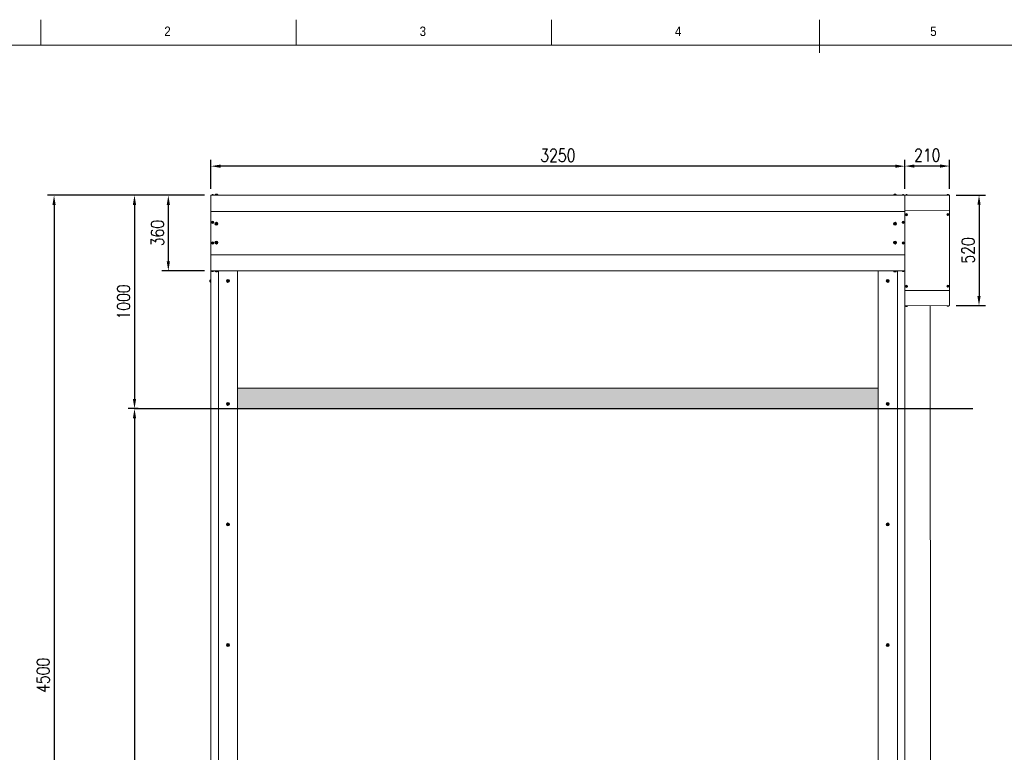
# Model space of a CAD drawing. Header units: millimetres. Extents: x 14363 to 25712, y -309 to 7193.
# Tile 3 of 4: x 16804 to 21415, y 3459 to 6893. Entities that reach past the tile are written whole.
import ezdxf

# ---------------------------------------------------------------- set-up
doc = ezdxf.new("R2010")
doc.units = ezdxf.units.MM
doc.header["$LTSCALE"] = 50
doc.header["$PDSIZE"] = -1
doc.linetypes.add('ACAD_ISO02W100', pattern=[15, 12, -3])
doc.layers.add('FORMAT', color=7, linetype='Continuous')
doc.layers.add('Tratteggio', color=1, linetype='ACAD_ISO02W100')
doc.styles.add('NYIP', font='romans.shx', dxfattribs={"width": 0.8})
doc.styles.add('SLDTEXTSTYLE0', font='GOTHIC.TTF', dxfattribs={"width": 0.913})
doc.dimstyles.new('STANDARD35', dxfattribs={"dimscale": 35, "dimtxt": 2, "dimasz": 1.5, "dimexe": 1, "dimexo": 1, "dimgap": 0.7, "dimtad": 1, "dimdec": 0, "dimdsep": 46, "dimtxsty": 'NYIP', "dimcen": 0, "dimclrd": 1, "dimclre": 1, "dimclrt": 2, "dimadec": 0, "dimazin": 0, "dimtfac": 1, "dimtdec": 0, "dimtix": 1, "dimtmove": 0, "dimatfit": 3, "dimfxl": 0, "dimtvp": 1, "dimtolj": 1, "dimtzin": 0, "dimarcsym": 0})

# ---------------------------------------------------------------- blocks, each defined once
blk = doc.blocks.new('A$C7C9C4F3F')
at = {"color": 7, "lineweight": 5}
blk.add_line((8295, 11245.4), (8295, 11503.7), dxfattribs=at)
at = {"layer": 'FORMAT', "color": 7, "lineweight": 5}
for p, q in [((2216.2, 11304.4), (2216.2, 11503.7)), ((4209.3, 11503.7), (4209.3, 11304.4)), ((6202.3, 11304.4), (6202.3, 11503.7)), ((16199.3, 11304.4), (199.3, 11304.4))]:
    blk.add_line(p, q, dxfattribs=at)
at = {"color": 7, "lineweight": 5, "char_height": 73.8, "attachment_point": 1, "style": 'SLDTEXTSTYLE0'}
for s, insert in [('2', (3179.5, 11449.8)), ('3', (5172.6, 11449.8)), ('4', (7165.6, 11449.8)), ('5', (9158.6, 11449.8))]:
    blk.add_mtext(s, dxfattribs=dict(at, insert=insert))
blk = doc.blocks.new('*D32')
at = {"color": 1, "lineweight": -2, "transparency": 16777216}
for p, q in [((21189.4, 6070.6), (21326.9, 6070.6)), ((21296.9, 6025.6), (21296.9, 5597.6)), ((21189.4, 5552.6), (21326.9, 5552.6))]:
    blk.add_line(p, q, dxfattribs=at)
at = {"color": 1, "lineweight": 5, "transparency": 16777216}
for points in [[(21289.4, 6025.6), (21304.4, 6025.6), (21296.9, 6070.6)], [(21289.4, 5597.6), (21304.4, 5597.6), (21296.9, 5552.6)]]:
    blk.add_solid(points, dxfattribs=at)
at = {"layer": 'Defpoints', "color": 0, "lineweight": 5, "transparency": 16777216}
for p in [(21159.4, 6070.6), (21159.4, 5552.6), (21296.9, 5552.6)]:
    blk.add_point(p, dxfattribs=at)
at = {"color": 2, "lineweight": 0, "transparency": 16777216, "insert": (21245.9, 5811.6), "char_height": 60, "attachment_point": 5, "rotation": 90, "style": 'NYIP'}
blk.add_mtext('\\A1;520', dxfattribs=at)
blk = doc.blocks.new('*D38')
at = {"color": 1, "lineweight": -2, "transparency": 16777216}
for p, q in [((17669.4, 6070), (17469.9, 6070)), ((17499.9, 6025), (17499.9, 5760.5)), ((17669.4, 5715.5), (17469.9, 5715.5))]:
    blk.add_line(p, q, dxfattribs=at)
at = {"color": 1, "lineweight": 5, "transparency": 16777216}
for points in [[(17492.4, 6025), (17507.4, 6025), (17499.9, 6070)], [(17492.4, 5760.5), (17507.4, 5760.5), (17499.9, 5715.5)]]:
    blk.add_solid(points, dxfattribs=at)
at = {"layer": 'Defpoints', "color": 0, "lineweight": 5, "transparency": 16777216}
for p in [(17699.4, 6070), (17499.9, 5715.5), (17699.4, 5715.5)]:
    blk.add_point(p, dxfattribs=at)
at = {"color": 2, "lineweight": 0, "transparency": 16777216, "insert": (17448.9, 5892.8), "char_height": 60, "attachment_point": 5, "rotation": 90, "style": 'NYIP'}
blk.add_mtext('\\A1;360', dxfattribs=at)
blk = doc.blocks.new('*D42')
at = {"color": 1, "lineweight": -2, "transparency": 16777216}
for p, q in [((17669.4, 6070), (17311.4, 6070)), ((17341.4, 6025), (17341.4, 5115)), ((17358.2, 5070), (17311.4, 5070))]:
    blk.add_line(p, q, dxfattribs=at)
at = {"color": 1, "lineweight": 5, "transparency": 16777216}
for points in [[(17333.9, 6025), (17348.9, 6025), (17341.4, 6070)], [(17333.9, 5115), (17348.9, 5115), (17341.4, 5070)]]:
    blk.add_solid(points, dxfattribs=at)
at = {"layer": 'Defpoints', "color": 0, "lineweight": 5, "transparency": 16777216}
for p in [(17699.4, 6070), (17341.4, 5070), (17388.2, 5070)]:
    blk.add_point(p, dxfattribs=at)
at = {"color": 2, "lineweight": 0, "transparency": 16777216, "insert": (17290.4, 5570), "char_height": 60, "attachment_point": 5, "rotation": 90, "style": 'NYIP'}
blk.add_mtext('\\A1;1000', dxfattribs=at)
blk = doc.blocks.new('*D45')
at = {"color": 1, "lineweight": -2, "transparency": 16777216}
for p, q in [((20949.4, 6100.6), (20949.4, 6236.8)), ((21159.4, 6100.6), (21159.4, 6236.8)), ((21114.4, 6206.8), (20994.4, 6206.8))]:
    blk.add_line(p, q, dxfattribs=at)
at = {"color": 1, "lineweight": 5, "transparency": 16777216}
for points in [[(20994.4, 6214.3), (20994.4, 6199.3), (20949.4, 6206.8)], [(21114.4, 6214.3), (21114.4, 6199.3), (21159.4, 6206.8)]]:
    blk.add_solid(points, dxfattribs=at)
at = {"layer": 'Defpoints', "color": 0, "lineweight": 5, "transparency": 16777216}
for p in [(20949.4, 6206.8), (20949.4, 6070.6), (21159.4, 6070.6)]:
    blk.add_point(p, dxfattribs=at)
at = {"color": 2, "lineweight": 0, "transparency": 16777216, "insert": (21054.4, 6257.8), "char_height": 60, "attachment_point": 5, "style": 'NYIP'}
blk.add_mtext('\\A1;210', dxfattribs=at)
blk = doc.blocks.new('*D48')
at = {"color": 1, "lineweight": -2, "transparency": 16777216}
for p, q in [((17699.4, 6100), (17699.4, 6236.2)), ((20949.4, 6100), (20949.4, 6236.2)), ((20904.4, 6206.2), (17744.4, 6206.2))]:
    blk.add_line(p, q, dxfattribs=at)
at = {"color": 1, "lineweight": 5, "transparency": 16777216}
for points in [[(17744.4, 6213.7), (17744.4, 6198.7), (17699.4, 6206.2)], [(20904.4, 6213.7), (20904.4, 6198.7), (20949.4, 6206.2)]]:
    blk.add_solid(points, dxfattribs=at)
at = {"layer": 'Defpoints', "color": 0, "lineweight": 5, "transparency": 16777216}
for p in [(17699.4, 6206.2), (17699.4, 6070), (20949.4, 6070)]:
    blk.add_point(p, dxfattribs=at)
at = {"color": 2, "lineweight": 0, "transparency": 16777216, "insert": (19324.4, 6257.2), "char_height": 60, "attachment_point": 5, "style": 'NYIP'}
blk.add_mtext('\\A1;3250', dxfattribs=at)
blk = doc.blocks.new('*D49')
at = {"color": 1, "lineweight": -2, "transparency": 16777216}
for p, q in [((17358.2, 5070), (17311.4, 5070)), ((17341.4, 5025), (17341.4, 1615)), ((17358.2, 1570), (17311.4, 1570))]:
    blk.add_line(p, q, dxfattribs=at)
at = {"color": 1, "lineweight": 5, "transparency": 16777216}
for points in [[(17333.9, 5025), (17348.9, 5025), (17341.4, 5070)], [(17333.9, 1615), (17348.9, 1615), (17341.4, 1570)]]:
    blk.add_solid(points, dxfattribs=at)
at = {"layer": 'Defpoints', "color": 0, "lineweight": 5, "transparency": 16777216}
for p in [(17388.2, 5070), (17341.4, 1570), (17388.2, 1570)]:
    blk.add_point(p, dxfattribs=at)
at = {"color": 2, "lineweight": 0, "transparency": 16777216, "insert": (17290.4, 3320), "char_height": 60, "attachment_point": 5, "rotation": 90, "style": 'NYIP'}
blk.add_mtext('\\A1;3500', dxfattribs=at)
blk = doc.blocks.new('*D55')
at = {"color": 1, "lineweight": -2, "transparency": 16777216}
for p, q in [((17669.4, 6070), (16934.7, 6070)), ((16964.7, 6025), (16964.7, 1615)), ((17669.4, 1570), (16934.7, 1570))]:
    blk.add_line(p, q, dxfattribs=at)
at = {"color": 1, "lineweight": 5, "transparency": 16777216}
for points in [[(16957.2, 6025), (16972.2, 6025), (16964.7, 6070)], [(16957.2, 1615), (16972.2, 1615), (16964.7, 1570)]]:
    blk.add_solid(points, dxfattribs=at)
at = {"layer": 'Defpoints', "color": 0, "lineweight": 5, "transparency": 16777216}
for p in [(17699.4, 6070), (16964.7, 1570), (17699.4, 1570)]:
    blk.add_point(p, dxfattribs=at)
at = {"color": 2, "lineweight": 0, "transparency": 16777216, "insert": (16913.7, 3820), "char_height": 60, "attachment_point": 5, "rotation": 90, "style": 'NYIP'}
blk.add_mtext('\\A1;4500', dxfattribs=at)

msp = doc.modelspace()

# ---------------------------------------------------------------- hatches: boundary and pattern name
at = {"lineweight": 5}
h = msp.add_hatch(color=256, dxfattribs=at)
h.dxf.hatch_style = 1
h.paths.add_polyline_path([(20824.4, 5166.6), (17824.4, 5166.6), (17824.4, 5070), (20824.4, 5070)])
at = {"linetype": 'Continuous', "lineweight": 0}
h = msp.add_hatch(dxfattribs=at)
h.set_pattern_fill('ANSI31', scale=50, style=0)
edge = h.paths.add_edge_path(flags=0)
edge.add_line((17609.8, 3532.2), (17635.6, 3532.2))
edge.add_spline(control_points=[(17635.6, 3532.2), (17635.6, 3532.2), (17635.7, 3532.2), (17635.7, 3532.2), (17635.9, 3532.2), (17636, 3532.3), (17636.1, 3532.3), (17636.2, 3532.4), (17636.3, 3532.4), (17636.4, 3532.5), (17636.5, 3532.6), (17636.5, 3532.6), (17636.6, 3532.7), (17636.6, 3532.7), (17636.6, 3532.8), (17636.6, 3532.8), (17636.6, 3532.9), (17636.7, 3532.9), (17636.7, 3532.9)], knot_values=[0.000325, 0.000325, 0.000325, 0.000325, 0.000377, 0.000377, 0.000377, 0.000543, 0.000543, 0.000543, 0.000683, 0.000683, 0.000683, 0.000776, 0.000776, 0.000776, 0.000849, 0.000849, 0.000849, 0.000889, 0.000889, 0.000889, 0.000889], weights=[1, 1, 1, 1, 1, 1, 1, 1, 1, 1, 1, 1, 1, 1, 1, 1, 1, 1, 1], degree=3, periodic=0)
edge.add_line((17636.7, 3532.9), (17636.7, 3551.4))
edge.add_spline(control_points=[(17636.7, 3551.4), (17636.7, 3551.5), (17636.6, 3551.5), (17636.6, 3551.6), (17636.6, 3551.6), (17636.6, 3551.7), (17636.6, 3551.7), (17636.5, 3551.8), (17636.4, 3551.9), (17636.4, 3551.9), (17636.3, 3552), (17636.2, 3552.1), (17636, 3552.1), (17635.9, 3552.2), (17635.8, 3552.2), (17635.7, 3552.2), (17635.6, 3552.2), (17635.6, 3552.2), (17635.6, 3552.2)], knot_values=[0.001178, 0.001178, 0.001178, 0.001178, 0.001237, 0.001237, 0.001237, 0.001303, 0.001303, 0.001303, 0.001409, 0.001409, 0.001409, 0.001563, 0.001563, 0.001563, 0.00172, 0.00172, 0.00172, 0.001743, 0.001743, 0.001743, 0.001743], weights=[1, 1, 1, 1, 1, 1, 1, 1, 1, 1, 1, 1, 1, 1, 1, 1, 1, 1, 1], degree=3, periodic=0)
edge.add_line((17635.6, 3552.2), (17609.8, 3552.2))
edge.add_arc((17609.8, 3551.4), 0.75, 90, 180)
edge.add_line((17609.1, 3551.4), (17609.1, 3545.4))
edge.add_line((17609.1, 3545.4), (17597.8, 3545.4))
edge.add_line((17597.8, 3545.4), (17597.8, 3544.1))
edge.add_line((17597.8, 3544.1), (17620.3, 3544.1))
edge.add_line((17620.3, 3544.1), (17620.3, 3540.3))
edge.add_line((17620.3, 3540.3), (17597.8, 3540.3))
edge.add_line((17597.8, 3540.3), (17597.8, 3539))
edge.add_line((17597.8, 3539), (17609.1, 3539))
edge.add_line((17609.1, 3539), (17609.1, 3532.9))
edge.add_arc((17609.8, 3532.9), 0.75, 180, 270)
h = msp.add_hatch(dxfattribs=at)
h.set_pattern_fill('ANSI31', scale=50, style=0)
h.paths.add_polyline_path([(17545.3, 3540.3), (17620.3, 3540.3), (17620.3, 3544.1), (17545.3, 3544.1)], flags=0)
h = msp.add_hatch(dxfattribs=at)
h.set_pattern_fill('ANSI31', scale=50, style=0)
edge = h.paths.add_edge_path(flags=0)
edge.add_arc((17715.3, 3491.5), 12.5, 180, 270)
edge.add_line((17715.3, 3479), (17766.1, 3479))
edge.add_arc((17766.1, 3481.5), 2.5, 270, 360)
edge.add_line((17768.6, 3481.5), (17768.6, 3486.9))
edge.add_arc((17771.9, 3486.9), 3.38, 0, 180, ccw=False)
edge.add_line((17775.3, 3486.9), (17775.3, 3479))
edge.add_arc((17777.8, 3479), 2.5, 180, 270)
edge.add_line((17777.8, 3476.5), (17787.8, 3476.5))
edge.add_arc((17787.8, 3479), 2.5, 270, 360)
edge.add_line((17790.3, 3479), (17790.3, 3526.5))
edge.add_arc((17787.8, 3526.5), 2.5, 360, 450)
edge.add_line((17787.8, 3529), (17777.8, 3529))
edge.add_arc((17777.8, 3526.5), 2.5, 90, 180)
edge.add_line((17775.3, 3526.5), (17775.3, 3518.6))
edge.add_arc((17771.9, 3518.6), 3.38, 180, 360, ccw=False)
edge.add_line((17768.6, 3518.6), (17768.6, 3524))
edge.add_arc((17766.1, 3524), 2.5, 360, 450)
edge.add_line((17766.1, 3526.5), (17715.3, 3526.5))
edge.add_arc((17715.3, 3514), 12.5, 90, 180)
edge.add_line((17702.8, 3514), (17702.8, 3507.8))
edge.add_line((17702.8, 3507.8), (17713.1, 3507.8))
edge.add_line((17713.1, 3507.8), (17715.6, 3513.6))
edge.add_line((17715.6, 3513.6), (17744.3, 3513.6))
edge.add_arc((17744.3, 3508.6), 5, 0, 90, ccw=False)
edge.add_line((17749.3, 3508.6), (17749.3, 3496.9))
edge.add_arc((17744.3, 3496.9), 5, 270, 360, ccw=False)
edge.add_line((17744.3, 3491.9), (17715.6, 3491.9))
edge.add_line((17715.6, 3491.9), (17713.1, 3497.8))
edge.add_line((17713.1, 3497.8), (17702.8, 3497.8))
edge.add_line((17702.8, 3497.8), (17702.8, 3491.5))

# ---------------------------------------------------------------- linework, layer by layer
at = {"color": 7, "linetype": 'Continuous', "lineweight": 5}
for p, q in [((20949.4, 6070), (17699.4, 6070)), ((17699.4, 5994.5), (17699.4, 6070)), ((17702.4, 6070), (17702.4, 6071)), ((17712.4, 6071), (17702.4, 6071)), ((17705.4, 6072.6), (17705.4, 6072.6)), ((17708, 6073), (17706.9, 6073)), ((17707, 6072.6), (17707, 6073)), ((17707.9, 6073), (17707.8, 6072.6)), ((17709.4, 6072.6), (17709.4, 6072.6)), ((17712.4, 6071), (17712.4, 6070)), ((17718.4, 6070), (17718.4, 6070.4)), ((17732.4, 6070.4), (17718.4, 6070.4)), ((17728.9, 6074.4), (17721.9, 6074.4)), ((17732.4, 6070.4), (17732.4, 6070)), ((20896.4, 6070), (20896.4, 6070.4)), ((20910.4, 6070.4), (20896.4, 6070.4)), ((20906.9, 6074.4), (20899.9, 6074.4)), ((20910.4, 6070.4), (20910.4, 6070)), ((20936.4, 6070), (20936.4, 6071)), ((20946.4, 6071), (20936.4, 6071)), ((20939.4, 6072.6), (20939.4, 6072.6)), ((20942, 6073), (20940.9, 6073)), ((20941, 6072.6), (20941, 6073)), ((20941.9, 6073), (20941.8, 6072.6)), ((20943.4, 6072.6), (20943.4, 6072.6)), ((20946.4, 6071), (20946.4, 6070)), ((21159.4, 6070.6), (20949.4, 6070)), ((20949.4, 5994.5), (20949.4, 6070)), ((20952.4, 6070), (20952.4, 6071)), ((20962.4, 6071), (20952.4, 6071)), ((20955.4, 6072.6), (20955.4, 6072.6)), ((20957, 6072.6), (20957, 6073)), ((20957.9, 6073), (20957.8, 6072.6)), ((20959.4, 6072.6), (20959.4, 6072.6)), ((20962.4, 6071), (20962.4, 6070)), ((21146.4, 6070.6), (21146.4, 6071.6)), ((21156.4, 6071.6), (21146.4, 6071.6)), ((21149.4, 6073.3), (21149.4, 6073.3)), ((21151, 6073.3), (21151, 6073.6)), ((21151.9, 6073.6), (21151.8, 6073.3)), ((21153.4, 6073.3), (21153.4, 6073.3)), ((21156.4, 6071.6), (21156.4, 6070.6)), ((21159.4, 5999.6), (21159.4, 6070.6)), ((21159.4, 5999.6), (20949.4, 5999)), ((21159.4, 5623.6), (21159.4, 5999.6)), ((20949.4, 5994.5), (17699.4, 5994.5)), ((17699.4, 5790.5), (17699.4, 5994.5)), ((20949.4, 5790.5), (20949.4, 5994.5)), ((20955.8, 5979.3), (20955.4, 5979.4)), ((20956.1, 5979.9), (20955.7, 5980.1)), ((20956.1, 5979.9), (20955.8, 5979.3)), ((20955.8, 5979.3), (20956.7, 5979)), ((20956.9, 5979.6), (20956.1, 5979.9)), ((20956.5, 5977.7), (20956.3, 5977.3)), ((20956.7, 5979), (20956.5, 5978.9)), ((20956.9, 5978.5), (20956.5, 5977.7)), ((20956.5, 5977.7), (20957.1, 5977.4)), ((20956.7, 5978.4), (20956.9, 5978.5)), ((20956.8, 5979.7), (20956.9, 5979.6)), ((20957.1, 5977.4), (20957, 5977)), ((20957.1, 5977.4), (20957.5, 5978.2)), ((20957.4, 5979.8), (20957.3, 5980)), ((20957.8, 5980.6), (20957.4, 5979.8)), ((20957.5, 5978.2), (20957.5, 5978.1)), ((20957.8, 5980.6), (20957.8, 5981)), ((20958.3, 5980.4), (20957.8, 5980.6)), ((20958, 5979.5), (20958.3, 5980.4)), ((20958.2, 5979.6), (20958, 5979.5)), ((20958, 5978.3), (20958, 5978.5)), ((20958, 5978.5), (20958.8, 5978.1)), ((20958.2, 5979), (20958.4, 5979.1)), ((20959, 5978.7), (20958.2, 5979)), ((20958.3, 5980.4), (20958.6, 5980.7)), ((20958.8, 5978.1), (20959, 5978.7)), ((20958.8, 5978.1), (20959.1, 5977.9)), ((20959, 5978.7), (20959.4, 5978.6)), ((21149.8, 5980), (21149.4, 5980)), ((21150.1, 5980.5), (21149.7, 5980.8)), ((21150.1, 5980.5), (21149.8, 5980)), ((21149.8, 5980), (21150.7, 5979.6)), ((21150.9, 5980.2), (21150.1, 5980.5)), ((21150.5, 5978.3), (21150.3, 5977.9)), ((21150.7, 5979.6), (21150.5, 5979.5)), ((21150.9, 5979.1), (21150.5, 5978.3)), ((21150.5, 5978.3), (21151.1, 5978)), ((21150.7, 5979), (21150.9, 5979.1)), ((21150.8, 5980.4), (21150.9, 5980.2)), ((21151.1, 5978), (21151, 5977.6)), ((21151.1, 5978), (21151.5, 5978.9)), ((21151.4, 5980.4), (21151.3, 5980.6)), ((21151.7, 5981.2), (21151.4, 5980.4)), ((21151.5, 5978.9), (21151.5, 5978.7)), ((21151.7, 5981.2), (21151.8, 5981.6)), ((21152.3, 5981), (21151.7, 5981.2)), ((21152, 5978.9), (21151.9, 5979.1)), ((21151.9, 5979.1), (21152.8, 5978.7)), ((21152, 5980.2), (21152.3, 5981)), ((21152.2, 5980.2), (21152, 5980.2)), ((21152.2, 5979.7), (21152.4, 5979.7)), ((21153, 5979.3), (21152.2, 5979.7)), ((21152.3, 5981), (21152.6, 5981.3)), ((21152.8, 5978.7), (21153, 5979.3)), ((21152.8, 5978.7), (21153.1, 5978.5)), ((21153, 5979.3), (21153.4, 5979.2)), ((17705.8, 5943.3), (17705.4, 5943.4)), ((17706.1, 5943.9), (17705.7, 5944.1)), ((17706.1, 5943.9), (17705.8, 5943.3)), ((17705.8, 5943.3), (17706.7, 5943)), ((17706.9, 5943.6), (17706.1, 5943.9)), ((17706.5, 5941.7), (17706.3, 5941.3)), ((17706.7, 5943), (17706.5, 5942.9)), ((17706.9, 5942.5), (17706.5, 5941.7)), ((17706.5, 5941.7), (17707.1, 5941.4)), ((17706.7, 5942.4), (17706.9, 5942.5)), ((17706.8, 5943.7), (17706.9, 5943.6)), ((17707.1, 5941.4), (17707, 5941)), ((17707.1, 5941.4), (17707.5, 5942.2)), ((17707.4, 5943.8), (17707.3, 5944)), ((17707.8, 5944.6), (17707.4, 5943.8)), ((17707.5, 5942.2), (17707.5, 5942.1)), ((17707.8, 5944.6), (17707.8, 5945)), ((17708.3, 5944.4), (17707.8, 5944.6)), ((17708, 5943.5), (17708.3, 5944.4)), ((17708.2, 5943.6), (17708, 5943.5)), ((17708, 5942.3), (17708, 5942.5)), ((17708, 5942.5), (17708.8, 5942.1)), ((17708.2, 5943), (17708.4, 5943.1)), ((17709, 5942.7), (17708.2, 5943)), ((17708.3, 5944.4), (17708.6, 5944.7)), ((17708.8, 5942.1), (17709, 5942.7)), ((17708.8, 5942.1), (17709.1, 5941.9)), ((17709, 5942.7), (17709.4, 5942.6)), ((17725.1, 5939.4), (17722.8, 5937.6)), ((17722.8, 5937.6), (17723.1, 5934.8)), ((17723.1, 5934.8), (17725.8, 5933.7)), ((17727.7, 5938.3), (17725.1, 5939.4)), ((17725.8, 5933.7), (17728.1, 5935.4)), ((17728.1, 5935.4), (17727.7, 5938.3)), ((20903.1, 5939.4), (20900.8, 5937.6)), ((20900.8, 5937.6), (20901.1, 5934.8)), ((20901.1, 5934.8), (20903.8, 5933.7)), ((20905.7, 5938.3), (20903.1, 5939.4)), ((20903.8, 5933.7), (20906.1, 5935.4)), ((20906.1, 5935.4), (20905.7, 5938.3)), ((20939.8, 5943.3), (20939.4, 5943.4)), ((20940.1, 5943.9), (20939.7, 5944.1)), ((20940.1, 5943.9), (20939.8, 5943.3)), ((20939.8, 5943.3), (20940.7, 5943)), ((20940.9, 5943.6), (20940.1, 5943.9)), ((20940.5, 5941.7), (20940.3, 5941.3)), ((20940.7, 5943), (20940.5, 5942.9)), ((20940.9, 5942.5), (20940.5, 5941.7)), ((20940.5, 5941.7), (20941.1, 5941.4)), ((20940.7, 5942.4), (20940.9, 5942.5)), ((20940.8, 5943.7), (20940.9, 5943.6)), ((20941.1, 5941.4), (20941, 5941)), ((20941.1, 5941.4), (20941.5, 5942.2)), ((20941.4, 5943.8), (20941.3, 5944)), ((20941.8, 5944.6), (20941.4, 5943.8)), ((20941.5, 5942.2), (20941.5, 5942.1)), ((20941.8, 5944.6), (20941.8, 5945)), ((20942.3, 5944.4), (20941.8, 5944.6)), ((20942, 5943.5), (20942.3, 5944.4)), ((20942.2, 5943.6), (20942, 5943.5)), ((20942, 5942.3), (20942, 5942.5)), ((20942, 5942.5), (20942.8, 5942.1)), ((20942.2, 5943), (20942.4, 5943.1)), ((20943, 5942.7), (20942.2, 5943)), ((20942.3, 5944.4), (20942.6, 5944.7)), ((20942.8, 5942.1), (20943, 5942.7)), ((20942.8, 5942.1), (20943.1, 5941.9)), ((20943, 5942.7), (20943.4, 5942.6)), ((17705.8, 5846.3), (17705.4, 5846.4)), ((17706.1, 5846.9), (17705.7, 5847.1)), ((17706.1, 5846.9), (17705.8, 5846.3)), ((17705.8, 5846.3), (17706.7, 5846)), ((17706.9, 5846.6), (17706.1, 5846.9)), ((17706.5, 5844.7), (17706.3, 5844.3)), ((17706.7, 5846), (17706.5, 5845.9)), ((17706.9, 5845.5), (17706.5, 5844.7)), ((17706.5, 5844.7), (17707.1, 5844.4)), ((17706.7, 5845.4), (17706.9, 5845.5)), ((17706.8, 5846.7), (17706.9, 5846.6)), ((17707.1, 5844.4), (17707, 5844)), ((17707.1, 5844.4), (17707.5, 5845.2)), ((17707.4, 5846.8), (17707.3, 5847)), ((17707.8, 5847.6), (17707.4, 5846.8)), ((17707.5, 5845.2), (17707.5, 5845.1)), ((17707.8, 5847.6), (17707.8, 5848)), ((17708.3, 5847.4), (17707.8, 5847.6)), ((17708, 5846.5), (17708.3, 5847.4)), ((17708.2, 5846.6), (17708, 5846.5)), ((17708, 5845.3), (17708, 5845.5)), ((17708, 5845.5), (17708.8, 5845.1)), ((17708.2, 5846), (17708.4, 5846.1)), ((17709, 5845.7), (17708.2, 5846)), ((17708.3, 5847.4), (17708.6, 5847.7)), ((17708.8, 5845.1), (17709, 5845.7)), ((17708.8, 5845.1), (17709.1, 5844.9)), ((17709, 5845.7), (17709.4, 5845.6)), ((17725.1, 5851.4), (17722.8, 5849.6)), ((17722.8, 5849.6), (17723.1, 5846.8)), ((17723.1, 5846.8), (17725.8, 5845.7)), ((17727.7, 5850.3), (17725.1, 5851.4)), ((17725.8, 5845.7), (17728.1, 5847.4)), ((17728.1, 5847.4), (17727.7, 5850.3)), ((20903.1, 5851.4), (20900.8, 5849.6)), ((20900.8, 5849.6), (20901.1, 5846.8)), ((20901.1, 5846.8), (20903.8, 5845.7)), ((20905.7, 5850.3), (20903.1, 5851.4)), ((20903.8, 5845.7), (20906.1, 5847.4)), ((20906.1, 5847.4), (20905.7, 5850.3)), ((20939.8, 5846.3), (20939.4, 5846.4)), ((20940.1, 5846.9), (20939.7, 5847.1)), ((20940.1, 5846.9), (20939.8, 5846.3)), ((20939.8, 5846.3), (20940.7, 5846)), ((20940.9, 5846.6), (20940.1, 5846.9)), ((20940.5, 5844.7), (20940.3, 5844.3)), ((20940.7, 5846), (20940.5, 5845.9)), ((20940.9, 5845.5), (20940.5, 5844.7)), ((20940.5, 5844.7), (20941.1, 5844.4)), ((20940.7, 5845.4), (20940.9, 5845.5)), ((20940.8, 5846.7), (20940.9, 5846.6)), ((20941.1, 5844.4), (20941, 5844)), ((20941.1, 5844.4), (20941.5, 5845.2)), ((20941.4, 5846.8), (20941.3, 5847)), ((20941.8, 5847.6), (20941.4, 5846.8)), ((20941.5, 5845.2), (20941.5, 5845.1)), ((20941.8, 5847.6), (20941.8, 5848)), ((20942.3, 5847.4), (20941.8, 5847.6)), ((20942, 5846.5), (20942.3, 5847.4)), ((20942.2, 5846.6), (20942, 5846.5)), ((20942, 5845.3), (20942, 5845.5)), ((20942, 5845.5), (20942.8, 5845.1)), ((20942.2, 5846), (20942.4, 5846.1)), ((20943, 5845.7), (20942.2, 5846)), ((20942.3, 5847.4), (20942.6, 5847.7)), ((20942.8, 5845.1), (20943, 5845.7)), ((20942.8, 5845.1), (20943.1, 5844.9)), ((20943, 5845.7), (20943.4, 5845.6)), ((20949.4, 5790.5), (17699.4, 5790.5)), ((17699.4, 5715.5), (17699.4, 5790.5)), ((20949.4, 5715.5), (20949.4, 5790.5)), ((17699.1, 5675.6), (17699.4, 5675.6)), ((17699.1, 5675.6), (17699.1, 5661.6)), ((17699.4, 1570), (17699.4, 5715.5)), ((20949.4, 5715.5), (17699.4, 5715.5)), ((17702.4, 5714.5), (17702.4, 5715.5)), ((17702.4, 5714.5), (17712.4, 5714.5)), ((17705.4, 5712.9), (17705.4, 5712.9)), ((17707, 5712.6), (17707, 5712.9)), ((17707.8, 5712.9), (17707.9, 5712.6)), ((17709.4, 5712.9), (17709.4, 5712.9)), ((17712.4, 5715.5), (17712.4, 5714.5)), ((17718.4, 5715.1), (17718.4, 5715.5)), ((17718.4, 5715.1), (17732.4, 5715.1)), ((17721.9, 5711.1), (17728.9, 5711.1)), ((17732.4, 5715.5), (17732.4, 5715.1)), ((17734.4, 1570), (17734.4, 5715.5)), ((17824.4, 1570), (17824.4, 5715.5)), ((20824.4, 5715.5), (20824.4, 1570)), ((20896.4, 5715.1), (20896.4, 5715.5)), ((20896.4, 5715.1), (20910.4, 5715.1)), ((20899.9, 5711.1), (20906.9, 5711.1)), ((20910.4, 5715.5), (20910.4, 5715.1)), ((20914.4, 5715.5), (20914.4, 1570)), ((20936.4, 5714.5), (20936.4, 5715.5)), ((20936.4, 5714.5), (20946.4, 5714.5)), ((20939.4, 5712.9), (20939.4, 5712.9)), ((20941, 5712.6), (20941, 5712.9)), ((20941.8, 5712.9), (20941.9, 5712.6)), ((20943.4, 5712.9), (20943.4, 5712.9)), ((20946.4, 5715.5), (20946.4, 5714.5)), ((20949.4, 5715.5), (20949.4, 1570)), ((17695, 5672.1), (17695, 5665.1)), ((17699.4, 5661.6), (17699.1, 5661.6)), ((17779.1, 5671.4), (17776.8, 5669.6)), ((17776.8, 5669.6), (17777.1, 5666.8)), ((17777.1, 5666.8), (17779.8, 5665.7)), ((17781.7, 5670.3), (17779.1, 5671.4)), ((17779.8, 5665.7), (17782.1, 5667.4)), ((17782.1, 5667.4), (17781.7, 5670.3)), ((20869.1, 5671.4), (20866.8, 5669.6)), ((20866.8, 5669.6), (20867.1, 5666.8)), ((20867.1, 5666.8), (20869.8, 5665.7)), ((20871.7, 5670.3), (20869.1, 5671.4)), ((20869.8, 5665.7), (20872.1, 5667.4)), ((20872.1, 5667.4), (20871.7, 5670.3)), ((20955.8, 5643.3), (20955.4, 5643.4)), ((20956.1, 5643.9), (20955.7, 5644.1)), ((20956.1, 5643.9), (20955.8, 5643.3)), ((20955.8, 5643.3), (20956.7, 5643)), ((20956.9, 5643.6), (20956.1, 5643.9)), ((20956.5, 5641.7), (20956.3, 5641.3)), ((20956.7, 5643), (20956.5, 5642.9)), ((20956.9, 5642.5), (20956.5, 5641.7)), ((20956.5, 5641.7), (20957.1, 5641.4)), ((20956.7, 5642.4), (20956.9, 5642.5)), ((20956.8, 5643.7), (20956.9, 5643.6)), ((20957.1, 5641.4), (20957, 5641)), ((20957.1, 5641.4), (20957.5, 5642.2)), ((20957.4, 5643.8), (20957.3, 5644)), ((20957.8, 5644.6), (20957.4, 5643.8)), ((20957.5, 5642.2), (20957.5, 5642.1)), ((20957.8, 5644.6), (20957.8, 5645)), ((20958.3, 5644.4), (20957.8, 5644.6)), ((20958, 5643.5), (20958.3, 5644.4)), ((20958.2, 5643.6), (20958, 5643.5)), ((20958, 5642.3), (20958, 5642.5)), ((20958, 5642.5), (20958.8, 5642.1)), ((20958.2, 5643), (20958.4, 5643.1)), ((20959, 5642.7), (20958.2, 5643)), ((20958.3, 5644.4), (20958.6, 5644.7)), ((20958.8, 5642.1), (20959, 5642.7)), ((20958.8, 5642.1), (20959.1, 5641.9)), ((20959, 5642.7), (20959.4, 5642.6)), ((21149.8, 5644), (21149.4, 5644)), ((21150.1, 5644.5), (21149.7, 5644.8)), ((21150.1, 5644.5), (21149.8, 5644)), ((21149.8, 5644), (21150.7, 5643.6)), ((21150.9, 5644.2), (21150.1, 5644.5)), ((21150.5, 5642.3), (21150.3, 5641.9)), ((21150.7, 5643.6), (21150.5, 5643.5)), ((21150.9, 5643.1), (21150.5, 5642.3)), ((21150.5, 5642.3), (21151.1, 5642)), ((21150.7, 5643), (21150.9, 5643.1)), ((21150.8, 5644.4), (21150.9, 5644.2)), ((21151.1, 5642), (21151, 5641.6)), ((21151.1, 5642), (21151.5, 5642.9)), ((21151.4, 5644.4), (21151.3, 5644.6)), ((21151.7, 5645.2), (21151.4, 5644.4)), ((21151.5, 5642.9), (21151.5, 5642.7)), ((21151.7, 5645.2), (21151.8, 5645.6)), ((21152.3, 5645), (21151.7, 5645.2)), ((21152, 5642.9), (21151.9, 5643.1)), ((21151.9, 5643.1), (21152.8, 5642.7)), ((21152, 5644.2), (21152.3, 5645)), ((21152.2, 5644.2), (21152, 5644.2)), ((21152.2, 5643.7), (21152.4, 5643.7)), ((21153, 5643.3), (21152.2, 5643.7)), ((21152.3, 5645), (21152.6, 5645.3)), ((21152.8, 5642.7), (21153, 5643.3)), ((21152.8, 5642.7), (21153.1, 5642.5)), ((21153, 5643.3), (21153.4, 5643.2)), ((21159.4, 5623.6), (20949.4, 5623)), ((21159.4, 5552.6), (21159.4, 5623.6)), ((21159.4, 5552.6), (20949.4, 5552)), ((20952.4, 5551), (20952.4, 5552)), ((20952.4, 5551), (20962.4, 5551)), ((20955.4, 5549.4), (20955.4, 5549.4)), ((20957, 5549.1), (20957, 5549.4)), ((20957.8, 5549.4), (20957.9, 5549.1)), ((20959.4, 5549.4), (20959.4, 5549.4)), ((20962.4, 5552), (20962.4, 5551)), ((21146.4, 5551.6), (21146.4, 5552.6)), ((21146.4, 5551.6), (21156.4, 5551.6)), ((21149.4, 5550), (21149.4, 5550)), ((21151, 5549.7), (21151, 5550)), ((21151.8, 5550), (21151.9, 5549.7)), ((21153.4, 5550), (21153.4, 5550)), ((21156.4, 5552.6), (21156.4, 5551.6)), ((17779.1, 5094.9), (17776.8, 5093.1)), ((17776.8, 5093.1), (17777.1, 5090.3)), ((17777.1, 5090.3), (17779.8, 5089.2)), ((17781.7, 5093.8), (17779.1, 5094.9)), ((17779.8, 5089.2), (17782.1, 5090.9)), ((17782.1, 5090.9), (17781.7, 5093.8)), ((20869.1, 5094.9), (20866.8, 5093.1)), ((20866.8, 5093.1), (20867.1, 5090.3)), ((20867.1, 5090.3), (20869.8, 5089.2)), ((20871.7, 5093.8), (20869.1, 5094.9)), ((20869.8, 5089.2), (20872.1, 5090.9)), ((20872.1, 5090.9), (20871.7, 5093.8)), ((17779.1, 4529.9), (17776.8, 4528.1)), ((17776.8, 4528.1), (17777.1, 4525.3)), ((17777.1, 4525.3), (17779.8, 4524.2)), ((17781.7, 4528.8), (17779.1, 4529.9)), ((17779.8, 4524.2), (17782.1, 4525.9)), ((17782.1, 4525.9), (17781.7, 4528.8)), ((20869.1, 4529.9), (20866.8, 4528.1)), ((20866.8, 4528.1), (20867.1, 4525.3)), ((20867.1, 4525.3), (20869.8, 4524.2)), ((20871.7, 4528.8), (20869.1, 4529.9)), ((20869.8, 4524.2), (20872.1, 4525.9)), ((20872.1, 4525.9), (20871.7, 4528.8)), ((17779.1, 3964.9), (17776.8, 3963.1)), ((17776.8, 3963.1), (17777.1, 3960.3)), ((17777.1, 3960.3), (17779.8, 3959.2)), ((17781.7, 3963.8), (17779.1, 3964.9)), ((17779.8, 3959.2), (17782.1, 3960.9)), ((17782.1, 3960.9), (17781.7, 3963.8)), ((20869.1, 3964.9), (20866.8, 3963.1)), ((20866.8, 3963.1), (20867.1, 3960.3)), ((20867.1, 3960.3), (20869.8, 3959.2)), ((20871.7, 3963.8), (20869.1, 3964.9)), ((20869.8, 3959.2), (20872.1, 3960.9)), ((20872.1, 3960.9), (20871.7, 3963.8))]:
    msp.add_line(p, q, dxfattribs=at)
at = {"lineweight": 5}
for p, q in [((21071.1, 2489.8), (21068.1, 5552.4)), ((17824.4, 5166.6), (20824.4, 5166.6))]:
    msp.add_line(p, q, dxfattribs=at)
at = {"color": 7, "linetype": 'Continuous', "lineweight": 15}
for centre, radius in [((20957.4, 5979), 5), ((20957.4, 5979), 4.04), ((21151.4, 5979.6), 5), ((21151.4, 5979.6), 4.04), ((17707.4, 5943), 5), ((17707.4, 5943), 4.04), ((17725.4, 5936.5), 7), ((17725.4, 5936.5), 3.5), ((20903.4, 5936.5), 7), ((20903.4, 5936.5), 3.5), ((20941.4, 5943), 5), ((20941.4, 5943), 4.04), ((17707.4, 5846), 5), ((17707.4, 5846), 4.04), ((17725.4, 5848.5), 7), ((17725.4, 5848.5), 3.5), ((20903.4, 5848.5), 7), ((20903.4, 5848.5), 3.5), ((20941.4, 5846), 5), ((20941.4, 5846), 4.04), ((17779.4, 5668.5), 7), ((20869.4, 5668.5), 7), ((17779.4, 5668.5), 3.5), ((20869.4, 5668.5), 3.5), ((20957.4, 5643), 5), ((20957.4, 5643), 4.04), ((21151.4, 5643.6), 5), ((21151.4, 5643.6), 4.04), ((17779.4, 5092), 7), ((17779.4, 5092), 3.5), ((20869.4, 5092), 7), ((20869.4, 5092), 3.5), ((17779.4, 4527), 7), ((17779.4, 4527), 3.5), ((20869.4, 4527), 7), ((20869.4, 4527), 3.5), ((17779.4, 3962), 7), ((20869.4, 3962), 7), ((17779.4, 3962), 3.5), ((20869.4, 3962), 3.5)]:
    msp.add_circle(centre, radius, dxfattribs=at)
for centre, radius, start, end in [((17707.4, 6068.1), 5, 113.6521, 143.843), ((17707.4, 6068), 5.03, 99.4371, 113.3547), ((17706.8, 6072.5), 0.522, 68.6834, 111.3166), ((17707.4, 6066.7), 5.98, 86.1738, 93.8262), ((17708.1, 6072.3), 0.699, 74.2471, 105.7529), ((17707.4, 6068), 5.03, 66.6453, 80.5629), ((17707.4, 6068.1), 5, 36.157, 66.3479), ((17725.4, 6067.8), 7.45, 118.0059, 159.9053), ((17725.4, 6067.8), 7.45, 20.0947, 61.9941), ((20903.4, 6067.8), 7.45, 118.0059, 159.9053), ((20903.4, 6067.8), 7.45, 20.0947, 61.9941), ((20941.4, 6068.1), 5, 113.6521, 143.843), ((20941.4, 6068), 5.03, 99.4371, 113.3547), ((20940.8, 6072.5), 0.522, 68.6834, 111.3166), ((20941.4, 6066.7), 5.98, 86.1738, 93.8262), ((20942.1, 6072.3), 0.699, 74.2471, 105.7529), ((20941.4, 6068), 5.03, 66.6453, 80.5629), ((20941.4, 6068.1), 5, 36.157, 66.3479), ((20957.4, 6068.1), 5, 113.6521, 143.843), ((20957.4, 6068), 5.03, 99.4371, 113.3547), ((20956.8, 6072.5), 0.522, 68.6834, 111.3166), ((20957.4, 6066.7), 5.98, 86.1738, 93.8262), ((20958.1, 6072.3), 0.699, 74.2471, 105.7529), ((20957.4, 6068), 5.03, 66.6453, 80.5629), ((20957.4, 6068.1), 5, 36.157, 66.3479), ((21151.4, 6068.7), 5, 113.6521, 143.843), ((21151.4, 6068.6), 5.03, 99.4371, 113.3547), ((21150.8, 6073.1), 0.522, 68.6834, 111.3166), ((21151.4, 6067.3), 5.98, 86.1738, 93.8262), ((21152.1, 6072.9), 0.699, 74.2471, 105.7529), ((21151.4, 6068.6), 5.03, 66.6453, 80.5629), ((21151.4, 6068.7), 5, 36.157, 66.3479), ((20963.5, 5976.5), 8.54, 154.8718, 160.2316), ((20969.2, 6007.8), 31.5, 244.1207, 246.2468), ((20945.5, 5950.3), 31.5, 68.8566, 70.9828), ((20986.1, 5967), 31.5, 158.8566, 160.9828), ((20959.9, 5985.1), 8.54, 244.8718, 250.2316), ((20956.3, 5978.6), 0.39, 339.0947, 66.0087), ((20957, 5980.1), 0.39, 249.0947, 336.0087), ((20928.7, 5990.8), 31.5, 334.1207, 336.2468), ((20986.2, 5967.2), 31.5, 154.1207, 156.2468), ((20957.9, 5977.9), 0.39, 69.0947, 156.0087), ((20954.9, 5973), 8.54, 64.8718, 70.2316), ((20969.4, 6007.7), 31.5, 248.8566, 250.9828), ((20958.5, 5979.5), 0.39, 159.0947, 246.0087), ((20928.7, 5991), 31.5, 338.8566, 340.9828), ((20945.7, 5950.2), 31.5, 64.1207, 66.2468), ((20951.4, 5981.5), 8.54, 334.8718, 340.2316), ((21157.5, 5977.1), 8.54, 154.8718, 160.2316), ((21163.2, 6008.4), 31.5, 244.1207, 246.2468), ((21139.5, 5950.9), 31.5, 68.8566, 70.9828), ((21180.1, 5967.7), 31.5, 158.8566, 160.9828), ((21153.9, 5985.7), 8.54, 244.8718, 250.2316), ((21150.3, 5979.2), 0.39, 339.0947, 66.0087), ((21151, 5980.7), 0.39, 249.0947, 336.0087), ((21122.6, 5991.4), 31.5, 334.1207, 336.2468), ((21180.2, 5967.9), 31.5, 154.1207, 156.2468), ((21151.9, 5978.5), 0.39, 69.0947, 156.0087), ((21148.9, 5973.6), 8.54, 64.8718, 70.2316), ((21163.4, 6008.3), 31.5, 248.8566, 250.9828), ((21152.5, 5980.1), 0.39, 159.0947, 246.0087), ((21122.7, 5991.6), 31.5, 338.8566, 340.9828), ((21139.7, 5950.9), 31.5, 64.1207, 66.2468), ((21145.4, 5982.1), 8.54, 334.8718, 340.2316), ((17713.5, 5940.5), 8.54, 154.8718, 160.2316), ((17719.2, 5971.8), 31.5, 244.1207, 246.2468), ((17695.5, 5914.3), 31.5, 68.8566, 70.9828), ((17736.1, 5931), 31.5, 158.8566, 160.9828), ((17709.9, 5949.1), 8.54, 244.8718, 250.2316), ((17706.3, 5942.6), 0.39, 339.0947, 66.0087), ((17707, 5944.1), 0.39, 249.0947, 336.0087), ((17678.7, 5954.8), 31.5, 334.1207, 336.2468), ((17736.2, 5931.2), 31.5, 154.1207, 156.2468), ((17707.9, 5941.9), 0.39, 69.0947, 156.0087), ((17704.9, 5937), 8.54, 64.8718, 70.2316), ((17719.4, 5971.7), 31.5, 248.8566, 250.9828), ((17708.5, 5943.5), 0.39, 159.0947, 246.0087), ((17678.7, 5955), 31.5, 338.8566, 340.9828), ((17695.7, 5914.2), 31.5, 64.1207, 66.2468), ((17701.4, 5945.5), 8.54, 334.8718, 340.2316), ((17725.4, 5936.5), 2.5, 127.5517, 187.5517), ((17725.4, 5936.5), 2.5, 187.5517, 247.5517), ((17725.4, 5936.5), 2.5, 67.5517, 127.5517), ((17725.4, 5936.5), 2.5, 247.5517, 307.5517), ((17725.4, 5936.5), 2.5, 7.5517, 67.5517), ((17725.4, 5936.5), 2.5, 307.5517, 7.5517), ((20903.4, 5936.5), 2.5, 127.5517, 187.5517), ((20903.4, 5936.5), 2.5, 187.5517, 247.5517), ((20903.4, 5936.5), 2.5, 67.5517, 127.5517), ((20903.4, 5936.5), 2.5, 247.5517, 307.5517), ((20903.4, 5936.5), 2.5, 7.5517, 67.5517), ((20903.4, 5936.5), 2.5, 307.5517, 7.5517), ((20947.5, 5940.5), 8.54, 154.8718, 160.2316), ((20953.2, 5971.8), 31.5, 244.1207, 246.2468), ((20929.5, 5914.3), 31.5, 68.8566, 70.9828), ((20970.1, 5931), 31.5, 158.8566, 160.9828), ((20943.9, 5949.1), 8.54, 244.8718, 250.2316), ((20940.3, 5942.6), 0.39, 339.0947, 66.0087), ((20941, 5944.1), 0.39, 249.0947, 336.0087), ((20912.7, 5954.8), 31.5, 334.1207, 336.2468), ((20970.2, 5931.2), 31.5, 154.1207, 156.2468), ((20941.9, 5941.9), 0.39, 69.0947, 156.0087), ((20938.9, 5937), 8.54, 64.8718, 70.2316), ((20953.4, 5971.7), 31.5, 248.8566, 250.9828), ((20942.5, 5943.5), 0.39, 159.0947, 246.0087), ((20912.7, 5955), 31.5, 338.8566, 340.9828), ((20929.7, 5914.2), 31.5, 64.1207, 66.2468), ((20935.4, 5945.5), 8.54, 334.8718, 340.2316), ((17713.5, 5843.5), 8.54, 154.8718, 160.2316), ((17719.2, 5874.8), 31.5, 244.1207, 246.2468), ((17695.5, 5817.3), 31.5, 68.8566, 70.9828), ((17736.1, 5834), 31.5, 158.8566, 160.9828), ((17709.9, 5852.1), 8.54, 244.8718, 250.2316), ((17706.3, 5845.6), 0.39, 339.0947, 66.0087), ((17707, 5847.1), 0.39, 249.0947, 336.0087), ((17678.7, 5857.8), 31.5, 334.1207, 336.2468), ((17736.2, 5834.2), 31.5, 154.1207, 156.2468), ((17707.9, 5844.9), 0.39, 69.0947, 156.0087), ((17704.9, 5840), 8.54, 64.8718, 70.2316), ((17719.4, 5874.7), 31.5, 248.8566, 250.9828), ((17708.5, 5846.5), 0.39, 159.0947, 246.0087), ((17678.7, 5858), 31.5, 338.8566, 340.9828), ((17695.7, 5817.2), 31.5, 64.1207, 66.2468), ((17701.4, 5848.5), 8.54, 334.8718, 340.2316), ((17725.4, 5848.5), 2.5, 127.5517, 187.5517), ((17725.4, 5848.5), 2.5, 187.5517, 247.5517), ((17725.4, 5848.5), 2.5, 67.5517, 127.5517), ((17725.4, 5848.5), 2.5, 247.5517, 307.5517), ((17725.4, 5848.5), 2.5, 7.5517, 67.5517), ((17725.4, 5848.5), 2.5, 307.5517, 7.5517), ((20903.4, 5848.5), 2.5, 127.5517, 187.5517), ((20903.4, 5848.5), 2.5, 187.5517, 247.5517), ((20903.4, 5848.5), 2.5, 67.5517, 127.5517), ((20903.4, 5848.5), 2.5, 247.5517, 307.5517), ((20903.4, 5848.5), 2.5, 7.5517, 67.5517), ((20903.4, 5848.5), 2.5, 307.5517, 7.5517), ((20947.5, 5843.5), 8.54, 154.8718, 160.2316), ((20953.2, 5874.8), 31.5, 244.1207, 246.2468), ((20929.5, 5817.3), 31.5, 68.8566, 70.9828), ((20970.1, 5834), 31.5, 158.8566, 160.9828), ((20943.9, 5852.1), 8.54, 244.8718, 250.2316), ((20940.3, 5845.6), 0.39, 339.0947, 66.0087), ((20941, 5847.1), 0.39, 249.0947, 336.0087), ((20912.7, 5857.8), 31.5, 334.1207, 336.2468), ((20970.2, 5834.2), 31.5, 154.1207, 156.2468), ((20941.9, 5844.9), 0.39, 69.0947, 156.0087), ((20938.9, 5840), 8.54, 64.8718, 70.2316), ((20953.4, 5874.7), 31.5, 248.8566, 250.9828), ((20942.5, 5846.5), 0.39, 159.0947, 246.0087), ((20912.7, 5858), 31.5, 338.8566, 340.9828), ((20929.7, 5817.2), 31.5, 64.1207, 66.2468), ((20935.4, 5848.5), 8.54, 334.8718, 340.2316), ((17701.6, 5668.6), 7.45, 110.0947, 151.9941), ((17707.4, 5717.5), 5, 216.157, 246.3479), ((17707.4, 5717.5), 5.03, 246.6453, 260.5629), ((17706.8, 5713.2), 0.699, 254.2471, 285.7529), ((17707.4, 5718.9), 5.98, 266.1738, 273.8262), ((17708.1, 5713), 0.522, 248.6834, 291.3166), ((17707.4, 5717.5), 5.03, 279.4371, 293.3547), ((17707.4, 5717.5), 5, 293.6521, 323.843), ((17725.4, 5717.7), 7.45, 200.0947, 241.9941), ((17725.4, 5717.7), 7.45, 298.0059, 339.9053), ((20903.4, 5717.7), 7.45, 200.0947, 241.9941), ((20903.4, 5717.7), 7.45, 298.0059, 339.9053), ((20941.4, 5717.5), 5, 216.157, 246.3479), ((20941.4, 5717.5), 5.03, 246.6453, 260.5629), ((20940.8, 5713.2), 0.699, 254.2471, 285.7529), ((20941.4, 5718.9), 5.98, 266.1738, 273.8262), ((20942.1, 5713), 0.522, 248.6834, 291.3166), ((20941.4, 5717.5), 5.03, 279.4371, 293.3547), ((20941.4, 5717.5), 5, 293.6521, 323.843), ((17701.6, 5668.6), 7.45, 208.0059, 249.9053), ((17779.4, 5668.5), 2.5, 127.5517, 187.5517), ((17779.4, 5668.5), 2.5, 187.5517, 247.5517), ((17779.4, 5668.5), 2.5, 67.5517, 127.5517), ((17779.4, 5668.5), 2.5, 247.5517, 307.5517), ((17779.4, 5668.5), 2.5, 7.5517, 67.5517), ((17779.4, 5668.5), 2.5, 307.5517, 7.5517), ((20869.4, 5668.5), 2.5, 127.5517, 187.5517), ((20869.4, 5668.5), 2.5, 187.5517, 247.5517), ((20869.4, 5668.5), 2.5, 67.5517, 127.5517), ((20869.4, 5668.5), 2.5, 247.5517, 307.5517), ((20869.4, 5668.5), 2.5, 7.5517, 67.5517), ((20869.4, 5668.5), 2.5, 307.5517, 7.5517), ((20963.5, 5640.5), 8.54, 154.8718, 160.2316), ((20969.2, 5671.8), 31.5, 244.1207, 246.2468), ((20945.5, 5614.3), 31.5, 68.8566, 70.9828), ((20986.1, 5631), 31.5, 158.8566, 160.9828), ((20959.9, 5649.1), 8.54, 244.8718, 250.2316), ((20956.3, 5642.6), 0.39, 339.0947, 66.0087), ((20957, 5644.1), 0.39, 249.0947, 336.0087), ((20928.7, 5654.8), 31.5, 334.1207, 336.2468), ((20986.2, 5631.2), 31.5, 154.1207, 156.2468), ((20957.9, 5641.9), 0.39, 69.0947, 156.0087), ((20954.9, 5637), 8.54, 64.8718, 70.2316), ((20969.4, 5671.7), 31.5, 248.8566, 250.9828), ((20958.5, 5643.5), 0.39, 159.0947, 246.0087), ((20928.7, 5655), 31.5, 338.8566, 340.9828), ((20945.7, 5614.2), 31.5, 64.1207, 66.2468), ((20951.4, 5645.5), 8.54, 334.8718, 340.2316), ((21157.5, 5641.1), 8.54, 154.8718, 160.2316), ((21163.2, 5672.4), 31.5, 244.1207, 246.2468), ((21139.5, 5614.9), 31.5, 68.8566, 70.9828), ((21180.1, 5631.7), 31.5, 158.8566, 160.9828), ((21153.9, 5649.7), 8.54, 244.8718, 250.2316), ((21150.3, 5643.2), 0.39, 339.0947, 66.0087), ((21151, 5644.7), 0.39, 249.0947, 336.0087), ((21122.6, 5655.4), 31.5, 334.1207, 336.2468), ((21180.2, 5631.9), 31.5, 154.1207, 156.2468), ((21151.9, 5642.5), 0.39, 69.0947, 156.0087), ((21148.9, 5637.6), 8.54, 64.8718, 70.2316), ((21163.4, 5672.3), 31.5, 248.8566, 250.9828), ((21152.5, 5644.1), 0.39, 159.0947, 246.0087), ((21122.7, 5655.6), 31.5, 338.8566, 340.9828), ((21139.7, 5614.9), 31.5, 64.1207, 66.2468), ((21145.4, 5646.1), 8.54, 334.8718, 340.2316), ((20957.4, 5554), 5, 216.157, 246.3479), ((20957.4, 5554), 5.03, 246.6453, 260.5629), ((20956.8, 5549.7), 0.699, 254.2471, 285.7529), ((20957.4, 5555.4), 5.98, 266.1738, 273.8262), ((20958.1, 5549.5), 0.522, 248.6834, 291.3166), ((20957.4, 5554), 5.03, 279.4371, 293.3547), ((20957.4, 5554), 5, 293.6521, 323.843), ((21151.4, 5554.6), 5, 216.157, 246.3479), ((21151.4, 5554.6), 5.03, 246.6453, 260.5629), ((21150.8, 5550.4), 0.699, 254.2471, 285.7529), ((21151.4, 5556), 5.98, 266.1738, 273.8262), ((21152.1, 5550.2), 0.522, 248.6834, 291.3166), ((21151.4, 5554.6), 5.03, 279.4371, 293.3547), ((21151.4, 5554.6), 5, 293.6521, 323.843), ((17779.4, 5092), 2.5, 127.5517, 187.5517), ((17779.4, 5092), 2.5, 187.5517, 247.5517), ((17779.4, 5092), 2.5, 67.5517, 127.5517), ((17779.4, 5092), 2.5, 247.5517, 307.5517), ((17779.4, 5092), 2.5, 7.5517, 67.5517), ((17779.4, 5092), 2.5, 307.5517, 7.5517), ((20869.4, 5092), 2.5, 127.5517, 187.5517), ((20869.4, 5092), 2.5, 187.5517, 247.5517), ((20869.4, 5092), 2.5, 67.5517, 127.5517), ((20869.4, 5092), 2.5, 247.5517, 307.5517), ((20869.4, 5092), 2.5, 7.5517, 67.5517), ((20869.4, 5092), 2.5, 307.5517, 7.5517), ((17779.4, 4527), 2.5, 127.5517, 187.5517), ((17779.4, 4527), 2.5, 187.5517, 247.5517), ((17779.4, 4527), 2.5, 67.5517, 127.5517), ((17779.4, 4527), 2.5, 247.5517, 307.5517), ((17779.4, 4527), 2.5, 7.5517, 67.5517), ((17779.4, 4527), 2.5, 307.5517, 7.5517), ((20869.4, 4527), 2.5, 127.5517, 187.5517), ((20869.4, 4527), 2.5, 187.5517, 247.5517), ((20869.4, 4527), 2.5, 67.5517, 127.5517), ((20869.4, 4527), 2.5, 247.5517, 307.5517), ((20869.4, 4527), 2.5, 7.5517, 67.5517), ((20869.4, 4527), 2.5, 307.5517, 7.5517), ((17779.4, 3962), 2.5, 127.5517, 187.5517), ((17779.4, 3962), 2.5, 187.5517, 247.5517), ((17779.4, 3962), 2.5, 67.5517, 127.5517), ((17779.4, 3962), 2.5, 247.5517, 307.5517), ((17779.4, 3962), 2.5, 7.5517, 67.5517), ((17779.4, 3962), 2.5, 307.5517, 7.5517), ((20869.4, 3962), 2.5, 127.5517, 187.5517), ((20869.4, 3962), 2.5, 187.5517, 247.5517), ((20869.4, 3962), 2.5, 67.5517, 127.5517), ((20869.4, 3962), 2.5, 247.5517, 307.5517), ((20869.4, 3962), 2.5, 7.5517, 67.5517), ((20869.4, 3962), 2.5, 307.5517, 7.5517)]:
    msp.add_arc(centre, radius, start, end, dxfattribs=at)
at = {"color": 7, "linetype": 'Continuous', "lineweight": 15, "extrusion": (0, 0, -1)}
for centre, major_axis in [((20956.5, 5978.6), (-0.361, -0.15)), ((20957.1, 5979.9), (-0.15, 0.361)), ((20957.8, 5978.1), (0.15, -0.361)), ((20958.4, 5979.4), (0.361, 0.15)), ((21150.5, 5979.3), (-0.361, -0.15)), ((21151, 5980.6), (-0.15, 0.361)), ((21151.8, 5978.7), (0.15, -0.361)), ((21152.3, 5980), (0.361, 0.15)), ((17706.5, 5942.6), (-0.361, -0.15)), ((17707.1, 5943.9), (-0.15, 0.361)), ((17707.8, 5942.1), (0.15, -0.361)), ((17708.4, 5943.4), (0.361, 0.15)), ((20940.5, 5942.6), (-0.361, -0.15)), ((20941.1, 5943.9), (-0.15, 0.361)), ((20941.8, 5942.1), (0.15, -0.361)), ((20942.4, 5943.4), (0.361, 0.15)), ((17706.5, 5845.6), (-0.361, -0.15)), ((17707.1, 5846.9), (-0.15, 0.361)), ((17707.8, 5845.1), (0.15, -0.361)), ((17708.4, 5846.4), (0.361, 0.15)), ((20940.5, 5845.6), (-0.361, -0.15)), ((20941.1, 5846.9), (-0.15, 0.361)), ((20941.8, 5845.1), (0.15, -0.361)), ((20942.4, 5846.4), (0.361, 0.15)), ((20956.5, 5642.6), (-0.361, -0.15)), ((20957.1, 5643.9), (-0.15, 0.361)), ((20957.8, 5642.1), (0.15, -0.361)), ((20958.4, 5643.4), (0.361, 0.15)), ((21150.5, 5643.3), (-0.361, -0.15)), ((21151, 5644.6), (-0.15, 0.361)), ((21151.8, 5642.7), (0.15, -0.361)), ((21152.3, 5644), (0.361, 0.15))]:
    msp.add_ellipse(centre, major_axis=major_axis, ratio=0.980815, start_param=2.36588, end_param=3.917306, dxfattribs=at)
at = {"layer": 'Tratteggio', "ltscale": 10}
msp.add_line((17341.4, 5070), (21267.4, 5070), dxfattribs=at)

# ---------------------------------------------------------------- block references
at = {"xscale": 0.6000000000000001, "yscale": 0.6000000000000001, "zscale": 0.6000000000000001}
msp.add_blockref('A$C7C9C4F3F', (15573.3, -9.3), dxfattribs=at)

# ---------------------------------------------------------------- dimensions: what is measured, and where the dimension line sits
at = {"color": 1, "lineweight": 0}
dim = msp.add_linear_dim(base=(17699.4, 6206.2), p1=(20949.4, 6070), p2=(17699.4, 6070), dimstyle='STANDARD35', override={"dimscale": 30}, dxfattribs=at)
dim.commit()
dim.dimension.update_dxf_attribs({"geometry": '*D48', "text_midpoint": (19324.4, 6257.2)})
for base, p1, p2, angle, picture, middle in [((20949.4, 6206.8), (21159.4, 6070.6), (20949.4, 6070.6), 180, '*D45', (21054.4, 6257.8)), ((16964.7, 1570), (17699.4, 6070), (17699.4, 1570), 90, '*D55', (16913.7, 3820)), ((17341.4, 1570), (17388.2, 5070), (17388.2, 1570), 90, '*D49', (17290.4, 3320))]:
    dim = msp.add_linear_dim(base=base, p1=p1, p2=p2, angle=angle, dimstyle='STANDARD35', override={"dimscale": 30}, dxfattribs=at)
    dim.commit()
    dim.dimension.update_dxf_attribs({"geometry": picture, "text_midpoint": middle})
for base, p1, p2, text, picture, middle in [((17341.4, 5070), (17699.4, 6070), (17388.2, 5070), '1000', '*D42', (17290.4, 5570)), ((17499.9, 5715.5), (17699.4, 6070), (17699.4, 5715.5), '360', '*D38', (17448.9, 5892.8)), ((21296.9, 5552.6), (21159.4, 6070.6), (21159.4, 5552.6), '520', '*D32', (21245.9, 5811.6))]:
    dim = msp.add_linear_dim(base=base, p1=p1, p2=p2, angle=90, text=text, dimstyle='STANDARD35', override={"dimscale": 30}, dxfattribs=at)
    dim.commit()
    dim.dimension.update_dxf_attribs({"geometry": picture, "text_midpoint": middle})

doc.saveas('drawing.dxf')
